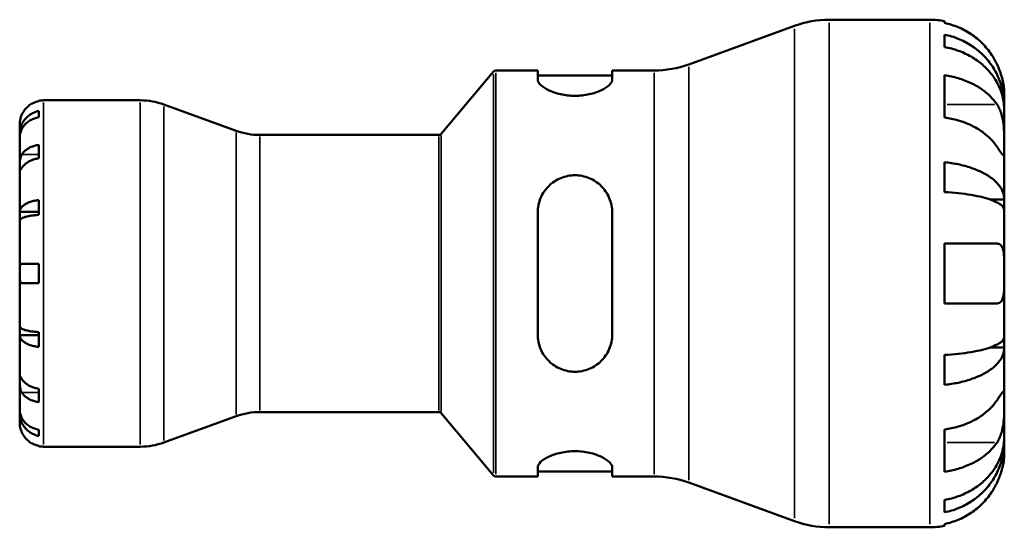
# Model space of a CAD drawing. Header units: millimetres. Extents: x 0 to 905, y -151 to 594.
# Tile 5 of 9: x 317 to 482, y 222 to 307. Entities that reach past the tile are written whole.
import ezdxf

# ---------------------------------------------------------------- set-up
doc = ezdxf.new("R2010")
doc.units = ezdxf.units.MM
doc.layers.add('Visible (ANSI)', color=7, linetype='Continuous', lineweight=50)
doc.layers.add('Visible Narrow (ANSI)', color=7, linetype='Continuous', lineweight=35)

msp = doc.modelspace()

# ---------------------------------------------------------------- linework, layer by layer
at = {"layer": 'Visible (ANSI)'}
for p, q in [((429.466, 299.121), (447.186, 305.571)), ((453, 306.596), (469.843, 306.596)), ((472.343, 306.343), (472.343, 306.047)), ((472.343, 304.085), (472.343, 302.009)), ((387.993, 287.475), (396.755, 297.917)), ((397.138, 298.096), (404.145, 298.096)), ((404.145, 298.096), (404.145, 296.53)), ((404.145, 297.246), (416.645, 297.246)), ((416.645, 298.096), (423.652, 298.096)), ((416.645, 296.53), (416.645, 298.096)), ((472.343, 297.295), (472.343, 290.224)), ((482.343, 292.18), (482.343, 294.096)), ((320.543, 292.971), (320.543, 293.015)), ((321.343, 293.096), (337.557, 293.096)), ((353.616, 287.996), (341.525, 292.396)), ((482.343, 292.18), (482.312, 292.18)), ((482.343, 291.414), (482.343, 292.18)), ((320.543, 290.269), (320.543, 291.301)), ((482.343, 285.309), (482.343, 291.414)), ((317.343, 287.487), (317.343, 289.096)), ((317.343, 286.875), (317.343, 287.487)), ((317.343, 287.487), (317.406, 287.487)), ((357.584, 287.296), (387.61, 287.296)), ((317.343, 281.774), (317.343, 286.875)), ((320.543, 283.382), (320.543, 285.645)), ((482.343, 276.494), (482.343, 285.309)), ((472.343, 282.735), (472.343, 277.725)), ((317.343, 274.397), (317.343, 281.774)), ((320.543, 273.905), (320.543, 276.396)), ((482.343, 276.494), (479.956, 276.494)), ((482.343, 274.646), (482.343, 276.494)), ((317.343, 272.919), (317.343, 274.397)), ((317.343, 274.397), (320.543, 274.397)), ((404.145, 274.296), (404.145, 253.896)), ((416.645, 253.896), (416.645, 274.296)), ((482.343, 264.096), (482.343, 274.646)), ((317.343, 264.096), (317.343, 272.919)), ((472.343, 269.096), (472.343, 259.096)), ((320.543, 262.496), (320.543, 265.696)), ((317.343, 255.273), (317.343, 264.096)), ((482.343, 253.546), (482.343, 264.096)), ((317.343, 253.795), (317.343, 255.273)), ((320.543, 251.796), (320.543, 254.287)), ((317.343, 246.418), (317.343, 253.795)), ((317.343, 253.795), (320.543, 253.795)), ((482.343, 251.698), (482.343, 253.546)), ((482.343, 251.698), (479.956, 251.698)), ((482.343, 242.883), (482.343, 251.698)), ((472.343, 250.467), (472.343, 245.457)), ((317.343, 241.317), (317.343, 246.418)), ((320.543, 242.547), (320.543, 244.81)), ((482.343, 236.778), (482.343, 242.883)), ((317.343, 240.705), (317.343, 241.317)), ((317.343, 239.096), (317.343, 240.705)), ((317.343, 240.705), (317.406, 240.705)), ((353.616, 240.196), (341.525, 235.796)), ((357.584, 240.896), (387.61, 240.896)), ((387.993, 240.717), (396.755, 230.275)), ((320.543, 236.891), (320.543, 237.923)), ((472.343, 237.968), (472.343, 230.897)), ((482.343, 236.012), (482.312, 236.012)), ((482.343, 236.012), (482.343, 236.778)), ((482.343, 234.096), (482.343, 236.012)), ((320.543, 235.177), (320.543, 235.221)), ((321.343, 235.096), (337.557, 235.096)), ((404.145, 231.662), (404.145, 230.096)), ((416.645, 230.096), (416.645, 231.662)), ((397.138, 230.096), (404.145, 230.096)), ((404.145, 230.946), (416.645, 230.946)), ((416.645, 230.096), (423.652, 230.096)), ((429.466, 229.071), (447.186, 222.621)), ((472.343, 226.183), (472.343, 224.107)), ((453, 221.596), (469.843, 221.596)), ((472.343, 222.145), (472.343, 221.849))]:
    msp.add_line(p, q, dxfattribs=at)
for centre, radius, start, end in [((453, 289.596), 17, 90, 110), ((469.843, 294.096), 12.5, 78.46304, 90), ((423.652, 315.096), 17, 270, 290), ((397.138, 297.596), 0.5, 90, 140), ((321.343, 289.096), 4, 90, 101.53696), ((337.557, 281.496), 11.6, 70, 90), ((357.584, 298.896), 11.6, 250, 270), ((387.61, 287.796), 0.5, 270, 320), ((357.584, 229.296), 11.6, 90, 110), ((387.61, 240.396), 0.5, 40, 90), ((321.343, 239.096), 4, 258.46304, 270), ((337.557, 246.696), 11.6, 270, 290), ((397.138, 230.596), 0.5, 220, 270), ((423.652, 213.096), 17, 70, 90), ((453, 238.596), 17, 250, 270), ((469.843, 234.096), 12.5, 270, 281.53696)]:
    msp.add_arc(centre, radius, start, end, dxfattribs=at)
for points, knots in [([(481.138, 299.096), (480.882, 299.641), (480.574, 300.193), (479.756, 301.423), (479.212, 302.079), (478.12, 303.176), (477.471, 303.72), (476.074, 304.658), (475.325, 305.052), (473.921, 305.636), (473.141, 305.882), (472.343, 306.047)], [6.1350469, 6.1350469, 6.1350469, 6.1350469, 6.3084728, 6.3084728, 6.5414503, 6.5414503, 6.7730229, 6.7730229, 7.0045956, 7.0045956, 7.2289364, 7.2289364, 7.2289364, 7.2289364]), ([(472.343, 304.085), (473.144, 303.926), (473.927, 303.687), (475.333, 303.122), (476.082, 302.741), (477.48, 301.835), (478.13, 301.31), (479.221, 300.251), (479.764, 299.62), (480.699, 298.261), (481.092, 297.534), (481.684, 296.147), (481.937, 295.36), (482.267, 293.752), (482.343, 292.931), (482.343, 292.18)], [0.2371476, 0.2371476, 0.2371476, 0.2371476, 0.4622755, 0.4622755, 0.6937459, 0.6937459, 0.9252164, 0.9252164, 1.1572518, 1.1572518, 1.3892871, 1.3892871, 1.6221879, 1.6221879, 1.8550887, 1.8550887, 1.8550887, 1.8550887]), ([(482.343, 291.414), (482.343, 292.083), (482.267, 292.814), (481.937, 294.245), (481.684, 294.945), (481.092, 296.179), (480.699, 296.827), (479.764, 298.036), (479.221, 298.598), (478.13, 299.54), (477.48, 300.007), (476.082, 300.814), (475.333, 301.153), (473.927, 301.655), (473.144, 301.868), (472.343, 302.009)], [5.5740571, 5.5740571, 5.5740571, 5.5740571, 5.8069579, 5.8069579, 6.0398587, 6.0398587, 6.271894, 6.271894, 6.5039294, 6.5039294, 6.7353999, 6.7353999, 6.9668704, 6.9668704, 7.1919982, 7.1919982, 7.1919982, 7.1919982]), ([(482.343, 294.096), (482.343, 294.096), (482.343, 294.16), (482.338, 294.441), (482.33, 294.683), (482.272, 295.292), (482.227, 295.636), (482.087, 296.368), (481.999, 296.738), (481.813, 297.376), (481.731, 297.629), (481.554, 298.12), (481.462, 298.356), (481.291, 298.761), (481.216, 298.929), (481.138, 299.096)], [0, 0, 0, 0, 0.13904224, 0.13904224, 0.3069836, 0.3069836, 0.45640172, 0.45640172, 0.58715519, 0.58715519, 0.67036591, 0.67036591, 0.74645478, 0.74645478, 0.80112917, 0.80112917, 0.80112917, 0.80112917]), ([(472.343, 297.295), (473.141, 297.179), (473.921, 297.005), (475.325, 296.592), (476.074, 296.313), (477.471, 295.65), (478.12, 295.265), (479.212, 294.489), (479.756, 294.026), (480.574, 293.156), (480.882, 292.765), (481.138, 292.38)], [0.2371559, 0.2371559, 0.2371559, 0.2371559, 0.4614966, 0.4614966, 0.6930693, 0.6930693, 0.924642, 0.924642, 1.1576195, 1.1576195, 1.3310454, 1.3310454, 1.3310454, 1.3310454]), ([(416.645, 296.53), (416.645, 296.276), (416.479, 295.971), (415.818, 295.347), (415.323, 295.028), (414.208, 294.511), (413.526, 294.272), (412.014, 293.941), (411.183, 293.852), (409.59, 293.852), (408.742, 293.945), (407.205, 294.288), (406.515, 294.535), (405.419, 295.058), (404.941, 295.371), (404.304, 295.983), (404.145, 296.281), (404.145, 296.53)], [0.9547362, 0.9547362, 0.9547362, 0.9547362, 1.2091216, 1.2091216, 1.463507, 1.463507, 1.6999776, 1.6999776, 1.9364483, 1.9364483, 2.1780687, 2.1780687, 2.4196892, 2.4196892, 2.6689555, 2.6689555, 2.9182218, 2.9182218, 2.9182218, 2.9182218]), ([(320.543, 292.971), (320.286, 292.918), (320.035, 292.839), (319.585, 292.653), (319.345, 292.527), (318.898, 292.228), (318.69, 292.054), (318.341, 291.705), (318.167, 291.496), (317.893, 291.086), (317.785, 290.889), (317.698, 290.696)], [0.07588661, 0.07588661, 0.07588661, 0.07588661, 0.14801703, 0.14801703, 0.22208337, 0.22208337, 0.29614971, 0.29614971, 0.37029759, 0.37029759, 0.43193595, 0.43193595, 0.43193595, 0.43193595]), ([(481.138, 292.38), (481.213, 292.266), (481.286, 292.145), (481.491, 291.771), (481.612, 291.502), (481.831, 290.909), (481.925, 290.586), (482.114, 289.771), (482.189, 289.274), (482.302, 288.144), (482.325, 287.524), (482.345, 286.332), (482.343, 285.777), (482.343, 285.309)], [-0.80549596, -0.80549596, -0.80549596, -0.80549596, -0.75183339, -0.75183339, -0.64811579, -0.64811579, -0.53942343, -0.53942343, -0.38723334, -0.38723334, -0.19834363, -0.19834363, 0, 0, 0, 0]), ([(317.698, 290.696), (317.683, 290.663), (317.669, 290.629), (317.617, 290.508), (317.584, 290.419), (317.517, 290.224), (317.486, 290.118), (317.417, 289.845), (317.389, 289.689), (317.354, 289.412), (317.348, 289.298), (317.342, 289.138), (317.343, 289.096), (317.343, 289.096)], [-0.25518632, -0.25518632, -0.25518632, -0.25518632, -0.24442882, -0.24442882, -0.21622375, -0.21622375, -0.18185786, -0.18185786, -0.12436784, -0.12436784, -0.06341478, -0.06341478, 0, 0, 0, 0]), ([(317.343, 287.487), (317.343, 287.728), (317.367, 287.991), (317.473, 288.506), (317.554, 288.758), (317.743, 289.202), (317.869, 289.435), (318.168, 289.871), (318.342, 290.073), (318.692, 290.412), (318.899, 290.58), (319.347, 290.871), (319.587, 290.993), (320.036, 291.173), (320.287, 291.25), (320.543, 291.301)], [1.78267559, 1.78267559, 1.78267559, 1.78267559, 1.85726092, 1.85726092, 1.93184625, 1.93184625, 2.00617653, 2.00617653, 2.0805068, 2.0805068, 2.15460634, 2.15460634, 2.22870588, 2.22870588, 2.30068953, 2.30068953, 2.30068953, 2.30068953]), ([(320.543, 290.269), (320.287, 290.224), (320.036, 290.155), (319.587, 289.995), (319.347, 289.886), (318.899, 289.628), (318.692, 289.478), (318.342, 289.176), (318.168, 288.996), (317.869, 288.609), (317.743, 288.401), (317.554, 288.006), (317.473, 287.781), (317.367, 287.323), (317.343, 287.089), (317.343, 286.875)], [0.07588877, 0.07588877, 0.07588877, 0.07588877, 0.14787242, 0.14787242, 0.22197196, 0.22197196, 0.2960715, 0.2960715, 0.37040177, 0.37040177, 0.44473205, 0.44473205, 0.51931737, 0.51931737, 0.5939027, 0.5939027, 0.5939027, 0.5939027]), ([(481.138, 285.309), (480.882, 285.694), (480.574, 286.085), (479.756, 286.955), (479.212, 287.418), (478.12, 288.194), (477.471, 288.579), (476.074, 289.242), (475.325, 289.521), (473.921, 289.933), (473.141, 290.108), (472.343, 290.224)], [6.1350469, 6.1350469, 6.1350469, 6.1350469, 6.3084728, 6.3084728, 6.5414503, 6.5414503, 6.7730229, 6.7730229, 7.0045956, 7.0045956, 7.2289364, 7.2289364, 7.2289364, 7.2289364]), ([(317.698, 284.036), (317.785, 284.173), (317.893, 284.312), (318.167, 284.602), (318.341, 284.75), (318.69, 284.997), (318.898, 285.119), (319.345, 285.331), (319.585, 285.42), (320.035, 285.552), (320.286, 285.608), (320.543, 285.645)], [1.94008689, 1.94008689, 1.94008689, 1.94008689, 2.00172525, 2.00172525, 2.07587313, 2.07587313, 2.14993947, 2.14993947, 2.2240058, 2.2240058, 2.29613623, 2.29613623, 2.29613623, 2.29613623]), ([(317.343, 281.774), (317.343, 281.863), (317.343, 281.963), (317.343, 282.185), (317.344, 282.307), (317.352, 282.605), (317.36, 282.782), (317.397, 283.138), (317.425, 283.313), (317.495, 283.586), (317.528, 283.689), (317.605, 283.872), (317.646, 283.953), (317.694, 284.029), (317.696, 284.033), (317.698, 284.036)], [0, 0, 0, 0, 0.03793291, 0.03793291, 0.07808644, 0.07808644, 0.13145135, 0.13145135, 0.18555088, 0.18555088, 0.22173581, 0.22173581, 0.25517966, 0.25517966, 0.25685077, 0.25685077, 0.25685077, 0.25685077]), ([(482.343, 285.309), (482.343, 285.05), (482.343, 284.82), (482.341, 284.413), (482.338, 284.243), (482.316, 283.94), (482.291, 283.849), (482.183, 283.841), (482.105, 283.916), (481.911, 284.164), (481.815, 284.3), (481.594, 284.623), (481.471, 284.808), (481.271, 285.108), (481.205, 285.207), (481.138, 285.309)], [0, 0, 0, 0, 0.11001315, 0.11001315, 0.22756875, 0.22756875, 0.39041262, 0.39041262, 0.54459104, 0.54459104, 0.65219658, 0.65219658, 0.75650694, 0.75650694, 0.80454923, 0.80454923, 0.80454923, 0.80454923]), ([(320.543, 283.382), (320.286, 283.345), (320.035, 283.289), (319.585, 283.157), (319.345, 283.068), (318.898, 282.857), (318.69, 282.734), (318.341, 282.487), (318.167, 282.34), (317.893, 282.049), (317.785, 281.91), (317.698, 281.774)], [0.07588661, 0.07588661, 0.07588661, 0.07588661, 0.14801703, 0.14801703, 0.22208337, 0.22208337, 0.29614971, 0.29614971, 0.37029759, 0.37029759, 0.43193595, 0.43193595, 0.43193595, 0.43193595]), ([(472.343, 282.735), (473.144, 282.652), (473.927, 282.526), (475.333, 282.23), (476.082, 282.031), (477.48, 281.556), (478.13, 281.28), (479.221, 280.725), (479.764, 280.395), (480.699, 279.682), (481.092, 279.301), (481.684, 278.574), (481.937, 278.161), (482.267, 277.318), (482.343, 276.888), (482.343, 276.494)], [0.2371476, 0.2371476, 0.2371476, 0.2371476, 0.4622755, 0.4622755, 0.6937459, 0.6937459, 0.9252164, 0.9252164, 1.1572518, 1.1572518, 1.3892871, 1.3892871, 1.6221879, 1.6221879, 1.8550887, 1.8550887, 1.8550887, 1.8550887]), ([(317.698, 281.774), (317.69, 281.761), (317.682, 281.748), (317.63, 281.667), (317.59, 281.603), (317.516, 281.485), (317.482, 281.433), (317.415, 281.334), (317.389, 281.304), (317.354, 281.307), (317.348, 281.347), (317.342, 281.505), (317.343, 281.624), (317.343, 281.774)], [-0.25708606, -0.25708606, -0.25708606, -0.25708606, -0.25118232, -0.25118232, -0.21796912, -0.21796912, -0.18066436, -0.18066436, -0.12504732, -0.12504732, -0.06352815, -0.06352815, 0, 0, 0, 0]), ([(404.145, 274.296), (404.145, 275.105), (404.311, 275.957), (404.972, 277.516), (405.467, 278.224), (406.582, 279.304), (407.263, 279.766), (408.776, 280.388), (409.607, 280.546), (410.395, 280.546), (411.183, 280.546), (412.014, 280.388), (413.526, 279.766), (414.208, 279.304), (415.323, 278.224), (415.818, 277.516), (416.479, 275.957), (416.645, 275.105), (416.645, 274.296)], [-0.981712, -0.981712, -0.981712, -0.981712, -0.7273266, -0.7273266, -0.4729413, -0.4729413, -0.2364706, -0.2364706, 0, 0, 0, 0.2364706, 0.2364706, 0.4729413, 0.4729413, 0.7273266, 0.7273266, 0.981712, 0.981712, 0.981712, 0.981712]), ([(482.343, 274.646), (482.343, 274.841), (482.267, 275.053), (481.937, 275.469), (481.684, 275.672), (481.092, 276.031), (480.699, 276.219), (479.764, 276.57), (479.221, 276.734), (478.13, 277.007), (477.48, 277.143), (476.082, 277.378), (475.333, 277.476), (473.927, 277.622), (473.144, 277.684), (472.343, 277.725)], [5.5740571, 5.5740571, 5.5740571, 5.5740571, 5.8069579, 5.8069579, 6.0398587, 6.0398587, 6.2718941, 6.2718941, 6.5039294, 6.5039294, 6.7353999, 6.7353999, 6.9668704, 6.9668704, 7.1919983, 7.1919983, 7.1919983, 7.1919983]), ([(317.343, 274.397), (317.343, 274.523), (317.367, 274.661), (317.473, 274.931), (317.554, 275.063), (317.743, 275.296), (317.869, 275.418), (318.168, 275.647), (318.342, 275.753), (318.692, 275.93), (318.899, 276.019), (319.347, 276.171), (319.587, 276.235), (320.036, 276.33), (320.287, 276.37), (320.543, 276.396)], [1.78267559, 1.78267559, 1.78267559, 1.78267559, 1.85726092, 1.85726092, 1.93184625, 1.93184625, 2.00617653, 2.00617653, 2.0805068, 2.0805068, 2.15460634, 2.15460634, 2.22870588, 2.22870588, 2.30068953, 2.30068953, 2.30068953, 2.30068953]), ([(320.543, 273.905), (320.287, 273.892), (320.036, 273.872), (319.587, 273.826), (319.347, 273.794), (318.899, 273.719), (318.692, 273.675), (318.342, 273.588), (318.168, 273.535), (317.869, 273.423), (317.743, 273.363), (317.554, 273.248), (317.473, 273.182), (317.367, 273.049), (317.343, 272.981), (317.343, 272.919)], [0.07588877, 0.07588877, 0.07588877, 0.07588877, 0.14787242, 0.14787242, 0.22197196, 0.22197196, 0.2960715, 0.2960715, 0.37040177, 0.37040177, 0.44473205, 0.44473205, 0.51931737, 0.51931737, 0.5939027, 0.5939027, 0.5939027, 0.5939027]), ([(472.343, 269.096), (473.141, 269.096), (473.921, 269.096), (475.325, 269.096), (476.074, 269.096), (477.471, 269.096), (478.12, 269.096), (479.212, 269.096), (479.756, 269.096), (480.574, 269.096), (480.882, 269.096), (481.138, 269.096)], [0.2371559, 0.2371559, 0.2371559, 0.2371559, 0.4614966, 0.4614966, 0.6930693, 0.6930693, 0.924642, 0.924642, 1.1576195, 1.1576195, 1.3310454, 1.3310454, 1.3310454, 1.3310454]), ([(481.138, 269.096), (481.226, 269.096), (481.309, 269.085), (481.513, 269.03), (481.625, 268.969), (481.833, 268.782), (481.924, 268.651), (482.113, 268.248), (482.189, 267.941), (482.302, 267.125), (482.325, 266.598), (482.345, 265.41), (482.343, 264.756), (482.343, 264.096)], [-0.80030455, -0.80030455, -0.80030455, -0.80030455, -0.73902747, -0.73902747, -0.64314065, -0.64314065, -0.53879935, -0.53879935, -0.38557884, -0.38557884, -0.19805199, -0.19805199, 0, 0, 0, 0]), ([(317.343, 264.096), (317.343, 264.28), (317.342, 264.462), (317.346, 264.805), (317.349, 264.963), (317.373, 265.263), (317.396, 265.395), (317.461, 265.554), (317.491, 265.601), (317.554, 265.657), (317.581, 265.672), (317.638, 265.692), (317.667, 265.696), (317.698, 265.696)], [0, 0, 0, 0, 0.05505367, 0.05505367, 0.10936874, 0.10936874, 0.1711659, 0.1711659, 0.20940377, 0.20940377, 0.23460753, 0.23460753, 0.25712367, 0.25712367, 0.25712367, 0.25712367]), ([(317.698, 265.696), (317.785, 265.696), (317.893, 265.696), (318.167, 265.696), (318.341, 265.696), (318.69, 265.696), (318.898, 265.696), (319.345, 265.696), (319.585, 265.696), (320.035, 265.696), (320.286, 265.696), (320.543, 265.696)], [1.94008689, 1.94008689, 1.94008689, 1.94008689, 2.00172525, 2.00172525, 2.07587313, 2.07587313, 2.14993947, 2.14993947, 2.2240058, 2.2240058, 2.29613623, 2.29613623, 2.29613623, 2.29613623]), ([(317.698, 262.496), (317.677, 262.496), (317.656, 262.498), (317.606, 262.509), (317.579, 262.521), (317.519, 262.562), (317.49, 262.595), (317.419, 262.719), (317.39, 262.834), (317.354, 263.122), (317.348, 263.292), (317.342, 263.675), (317.343, 263.884), (317.343, 264.096)], [-0.25695865, -0.25695865, -0.25695865, -0.25695865, -0.24128226, -0.24128226, -0.21742658, -0.21742658, -0.18509002, -0.18509002, -0.12443811, -0.12443811, -0.06350412, -0.06350412, 0, 0, 0, 0]), ([(482.343, 264.096), (482.343, 263.688), (482.343, 263.281), (482.34, 262.454), (482.336, 262.039), (482.3, 261.091), (482.257, 260.599), (482.101, 259.927), (482.016, 259.702), (481.822, 259.399), (481.725, 259.299), (481.501, 259.155), (481.374, 259.114), (481.203, 259.097), (481.171, 259.096), (481.138, 259.096)], [-3.4720969, -3.4720969, -3.4720969, -3.4720969, -3.34968047, -3.34968047, -3.21609652, -3.21609652, -3.02231789, -3.02231789, -2.88911927, -2.88911927, -2.78956082, -2.78956082, -2.68657695, -2.68657695, -2.66294286, -2.66294286, -2.66294286, -2.66294286]), ([(320.543, 262.496), (320.286, 262.496), (320.035, 262.496), (319.585, 262.496), (319.345, 262.496), (318.898, 262.496), (318.69, 262.496), (318.341, 262.496), (318.167, 262.496), (317.893, 262.496), (317.785, 262.496), (317.698, 262.496)], [0.07588661, 0.07588661, 0.07588661, 0.07588661, 0.14801703, 0.14801703, 0.22208337, 0.22208337, 0.29614971, 0.29614971, 0.37029759, 0.37029759, 0.43193595, 0.43193595, 0.43193595, 0.43193595]), ([(481.138, 259.096), (480.882, 259.096), (480.574, 259.096), (479.756, 259.096), (479.212, 259.096), (478.12, 259.096), (477.471, 259.096), (476.074, 259.096), (475.325, 259.096), (473.921, 259.096), (473.141, 259.096), (472.343, 259.096)], [6.1350469, 6.1350469, 6.1350469, 6.1350469, 6.3084728, 6.3084728, 6.5414503, 6.5414503, 6.7730229, 6.7730229, 7.0045956, 7.0045956, 7.2289364, 7.2289364, 7.2289364, 7.2289364]), ([(317.343, 255.273), (317.343, 255.211), (317.367, 255.143), (317.472, 255.01), (317.553, 254.945), (317.742, 254.83), (317.868, 254.77), (318.166, 254.657), (318.34, 254.605), (318.689, 254.517), (318.897, 254.474), (319.344, 254.398), (319.584, 254.367), (320.035, 254.32), (320.286, 254.3), (320.543, 254.287)], [1.78267559, 1.78267559, 1.78267559, 1.78267559, 1.85716678, 1.85716678, 1.93165797, 1.93165797, 2.00589479, 2.00589479, 2.08013162, 2.08013162, 2.15432524, 2.15432524, 2.22851887, 2.22851887, 2.30068593, 2.30068593, 2.30068593, 2.30068593]), ([(320.543, 251.796), (320.287, 251.822), (320.036, 251.862), (319.587, 251.957), (319.347, 252.021), (318.899, 252.173), (318.692, 252.261), (318.342, 252.439), (318.168, 252.545), (317.869, 252.774), (317.743, 252.896), (317.554, 253.129), (317.473, 253.261), (317.367, 253.531), (317.343, 253.669), (317.343, 253.795)], [0.07588877, 0.07588877, 0.07588877, 0.07588877, 0.14787242, 0.14787242, 0.22197196, 0.22197196, 0.2960715, 0.2960715, 0.37040177, 0.37040177, 0.44473205, 0.44473205, 0.51931737, 0.51931737, 0.5939027, 0.5939027, 0.5939027, 0.5939027]), ([(416.645, 253.896), (416.645, 253.087), (416.479, 252.235), (415.818, 250.676), (415.323, 249.968), (414.208, 248.888), (413.526, 248.426), (412.014, 247.804), (411.183, 247.646), (409.607, 247.646), (408.776, 247.804), (407.263, 248.426), (406.582, 248.888), (405.467, 249.968), (404.972, 250.676), (404.311, 252.235), (404.145, 253.087), (404.145, 253.896)], [0.9547362, 0.9547362, 0.9547362, 0.9547362, 1.2091216, 1.2091216, 1.463507, 1.463507, 1.6999776, 1.6999776, 1.9364483, 1.9364483, 2.1729189, 2.1729189, 2.4093895, 2.4093895, 2.6637749, 2.6637749, 2.9181603, 2.9181603, 2.9181603, 2.9181603]), ([(472.343, 250.467), (473.144, 250.508), (473.927, 250.57), (475.333, 250.716), (476.082, 250.814), (477.48, 251.049), (478.13, 251.185), (479.221, 251.458), (479.764, 251.622), (480.699, 251.973), (481.092, 252.161), (481.684, 252.52), (481.937, 252.723), (482.267, 253.139), (482.343, 253.351), (482.343, 253.546)], [0.2371476, 0.2371476, 0.2371476, 0.2371476, 0.4622755, 0.4622755, 0.6937459, 0.6937459, 0.9252164, 0.9252164, 1.1572518, 1.1572518, 1.3892871, 1.3892871, 1.6221879, 1.6221879, 1.8550887, 1.8550887, 1.8550887, 1.8550887]), ([(482.343, 251.698), (482.343, 251.304), (482.267, 250.874), (481.937, 250.031), (481.684, 249.618), (481.092, 248.891), (480.699, 248.51), (479.764, 247.797), (479.221, 247.467), (478.13, 246.912), (477.48, 246.636), (476.082, 246.161), (475.333, 245.962), (473.927, 245.666), (473.144, 245.54), (472.343, 245.457)], [5.5740571, 5.5740571, 5.5740571, 5.5740571, 5.8069579, 5.8069579, 6.0398587, 6.0398587, 6.271894, 6.271894, 6.5039294, 6.5039294, 6.7353999, 6.7353999, 6.9668704, 6.9668704, 7.1919982, 7.1919982, 7.1919982, 7.1919982]), ([(317.698, 244.156), (317.69, 244.168), (317.682, 244.181), (317.63, 244.269), (317.59, 244.351), (317.516, 244.54), (317.482, 244.648), (317.415, 244.933), (317.389, 245.115), (317.354, 245.503), (317.348, 245.706), (317.342, 246.091), (317.343, 246.269), (317.343, 246.418)], [-0.25708606, -0.25708606, -0.25708606, -0.25708606, -0.25118232, -0.25118232, -0.21796912, -0.21796912, -0.18066436, -0.18066436, -0.12504732, -0.12504732, -0.06352815, -0.06352815, 0, 0, 0, 0]), ([(317.343, 246.418), (317.343, 246.508), (317.343, 246.586), (317.343, 246.722), (317.344, 246.777), (317.352, 246.869), (317.36, 246.892), (317.397, 246.88), (317.425, 246.844), (317.495, 246.74), (317.528, 246.686), (317.605, 246.566), (317.646, 246.5), (317.694, 246.425), (317.696, 246.422), (317.698, 246.418)], [0, 0, 0, 0, 0.03793291, 0.03793291, 0.07808644, 0.07808644, 0.13145135, 0.13145135, 0.18555088, 0.18555088, 0.22173581, 0.22173581, 0.25517966, 0.25517966, 0.25685077, 0.25685077, 0.25685077, 0.25685077]), ([(317.698, 246.418), (317.785, 246.282), (317.893, 246.143), (318.167, 245.852), (318.341, 245.705), (318.69, 245.458), (318.898, 245.335), (319.345, 245.124), (319.585, 245.035), (320.035, 244.903), (320.286, 244.847), (320.543, 244.81)], [1.94008689, 1.94008689, 1.94008689, 1.94008689, 2.00172525, 2.00172525, 2.07587313, 2.07587313, 2.14993947, 2.14993947, 2.2240058, 2.2240058, 2.29613623, 2.29613623, 2.29613623, 2.29613623]), ([(481.138, 242.883), (481.213, 242.997), (481.286, 243.107), (481.491, 243.414), (481.612, 243.595), (481.831, 243.914), (481.925, 244.048), (482.114, 244.286), (482.189, 244.354), (482.302, 244.337), (482.325, 244.21), (482.345, 243.72), (482.343, 243.35), (482.343, 242.883)], [-0.80549596, -0.80549596, -0.80549596, -0.80549596, -0.75183339, -0.75183339, -0.64811579, -0.64811579, -0.53942343, -0.53942343, -0.38723334, -0.38723334, -0.19834363, -0.19834363, 0, 0, 0, 0]), ([(320.543, 242.547), (320.286, 242.584), (320.035, 242.64), (319.585, 242.772), (319.345, 242.861), (318.898, 243.073), (318.69, 243.195), (318.341, 243.442), (318.167, 243.59), (317.893, 243.88), (317.785, 244.019), (317.698, 244.156)], [0.07588661, 0.07588661, 0.07588661, 0.07588661, 0.14801703, 0.14801703, 0.22208337, 0.22208337, 0.29614971, 0.29614971, 0.37029759, 0.37029759, 0.43193595, 0.43193595, 0.43193595, 0.43193595]), ([(472.343, 237.968), (473.141, 238.084), (473.921, 238.259), (475.325, 238.671), (476.074, 238.95), (477.471, 239.613), (478.12, 239.998), (479.212, 240.774), (479.756, 241.237), (480.574, 242.107), (480.882, 242.498), (481.138, 242.883)], [0.2371559, 0.2371559, 0.2371559, 0.2371559, 0.4614966, 0.4614966, 0.6930693, 0.6930693, 0.924642, 0.924642, 1.1576195, 1.1576195, 1.3310454, 1.3310454, 1.3310454, 1.3310454]), ([(482.343, 242.883), (482.343, 242.623), (482.343, 242.336), (482.341, 241.696), (482.338, 241.342), (482.316, 240.459), (482.291, 239.922), (482.183, 238.871), (482.105, 238.368), (481.911, 237.554), (481.815, 237.236), (481.594, 236.648), (481.471, 236.38), (481.271, 236.022), (481.205, 235.914), (481.138, 235.812)], [0, 0, 0, 0, 0.11001315, 0.11001315, 0.22756875, 0.22756875, 0.39041262, 0.39041262, 0.54459104, 0.54459104, 0.65219658, 0.65219658, 0.75650694, 0.75650694, 0.80454923, 0.80454923, 0.80454923, 0.80454923]), ([(317.343, 241.317), (317.343, 241.103), (317.367, 240.869), (317.473, 240.411), (317.554, 240.186), (317.743, 239.791), (317.869, 239.583), (318.168, 239.196), (318.342, 239.016), (318.692, 238.714), (318.899, 238.564), (319.347, 238.306), (319.587, 238.197), (320.036, 238.036), (320.287, 237.968), (320.543, 237.923)], [1.78267559, 1.78267559, 1.78267559, 1.78267559, 1.85726092, 1.85726092, 1.93184625, 1.93184625, 2.00617653, 2.00617653, 2.0805068, 2.0805068, 2.15460634, 2.15460634, 2.22870588, 2.22870588, 2.30068953, 2.30068953, 2.30068953, 2.30068953]), ([(320.543, 236.891), (320.287, 236.942), (320.036, 237.019), (319.587, 237.199), (319.347, 237.321), (318.899, 237.612), (318.692, 237.78), (318.342, 238.119), (318.168, 238.321), (317.869, 238.757), (317.743, 238.99), (317.554, 239.434), (317.473, 239.686), (317.367, 240.201), (317.343, 240.464), (317.343, 240.705)], [0.07588877, 0.07588877, 0.07588877, 0.07588877, 0.14787242, 0.14787242, 0.22197196, 0.22197196, 0.2960715, 0.2960715, 0.37040177, 0.37040177, 0.44473205, 0.44473205, 0.51931737, 0.51931737, 0.5939027, 0.5939027, 0.5939027, 0.5939027]), ([(317.343, 239.096), (317.343, 239.096), (317.342, 239.067), (317.345, 238.95), (317.349, 238.861), (317.372, 238.619), (317.394, 238.463), (317.458, 238.177), (317.489, 238.061), (317.555, 237.852), (317.588, 237.762), (317.647, 237.613), (317.672, 237.554), (317.698, 237.496)], [-1.11544401, -1.11544401, -1.11544401, -1.11544401, -1.06234061, -1.06234061, -1.00735142, -1.00735142, -0.94530559, -0.94530559, -0.90612012, -0.90612012, -0.87647865, -0.87647865, -0.85707, -0.85707, -0.85707, -0.85707]), ([(317.698, 237.496), (317.785, 237.303), (317.893, 237.106), (318.167, 236.696), (318.341, 236.487), (318.69, 236.138), (318.898, 235.964), (319.345, 235.665), (319.585, 235.539), (320.035, 235.353), (320.286, 235.274), (320.543, 235.221)], [1.94008689, 1.94008689, 1.94008689, 1.94008689, 2.00172525, 2.00172525, 2.07587313, 2.07587313, 2.14993947, 2.14993947, 2.2240058, 2.2240058, 2.29613623, 2.29613623, 2.29613623, 2.29613623]), ([(472.343, 226.183), (473.144, 226.324), (473.927, 226.537), (475.333, 227.039), (476.082, 227.378), (477.48, 228.185), (478.13, 228.652), (479.221, 229.594), (479.764, 230.156), (480.699, 231.365), (481.092, 232.013), (481.684, 233.247), (481.937, 233.947), (482.267, 235.378), (482.343, 236.109), (482.343, 236.778)], [0.2371476, 0.2371476, 0.2371476, 0.2371476, 0.4622755, 0.4622755, 0.6937459, 0.6937459, 0.9252164, 0.9252164, 1.1572518, 1.1572518, 1.3892871, 1.3892871, 1.6221879, 1.6221879, 1.8550887, 1.8550887, 1.8550887, 1.8550887]), ([(482.343, 236.012), (482.343, 235.261), (482.267, 234.44), (481.937, 232.832), (481.684, 232.045), (481.092, 230.658), (480.699, 229.931), (479.764, 228.572), (479.221, 227.941), (478.13, 226.882), (477.48, 226.357), (476.082, 225.451), (475.333, 225.07), (473.927, 224.505), (473.144, 224.266), (472.343, 224.107)], [5.5740571, 5.5740571, 5.5740571, 5.5740571, 5.8069579, 5.8069579, 6.0398587, 6.0398587, 6.2718941, 6.2718941, 6.5039294, 6.5039294, 6.7353999, 6.7353999, 6.9668704, 6.9668704, 7.1919983, 7.1919983, 7.1919983, 7.1919983]), ([(404.145, 231.662), (404.145, 231.916), (404.311, 232.221), (404.972, 232.845), (405.467, 233.164), (406.582, 233.681), (407.263, 233.92), (408.776, 234.251), (409.607, 234.34), (410.395, 234.34), (411.2, 234.34), (412.048, 234.247), (413.585, 233.904), (414.275, 233.657), (415.371, 233.134), (415.849, 232.821), (416.486, 232.209), (416.645, 231.911), (416.645, 231.662)], [-0.981712, -0.981712, -0.981712, -0.981712, -0.7273266, -0.7273266, -0.4729413, -0.4729413, -0.2364706, -0.2364706, 0, 0, 0, 0.2416205, 0.2416205, 0.4832409, 0.4832409, 0.7325072, 0.7325072, 0.9817735, 0.9817735, 0.9817735, 0.9817735]), ([(481.138, 235.812), (480.882, 235.427), (480.574, 235.036), (479.756, 234.166), (479.212, 233.703), (478.12, 232.927), (477.471, 232.542), (476.074, 231.879), (475.325, 231.6), (473.921, 231.187), (473.141, 231.013), (472.343, 230.897)], [6.1350471, 6.1350471, 6.1350471, 6.1350471, 6.308473, 6.308473, 6.5414504, 6.5414504, 6.7730231, 6.7730231, 7.0045958, 7.0045958, 7.2289365, 7.2289365, 7.2289365, 7.2289365]), ([(481.138, 229.096), (481.226, 229.284), (481.309, 229.473), (481.513, 229.96), (481.625, 230.258), (481.833, 230.873), (481.924, 231.185), (482.113, 231.927), (482.189, 232.333), (482.302, 233.123), (482.325, 233.47), (482.345, 233.965), (482.343, 234.096), (482.343, 234.096)], [-0.80030455, -0.80030455, -0.80030455, -0.80030455, -0.73902747, -0.73902747, -0.64314065, -0.64314065, -0.53879935, -0.53879935, -0.38557884, -0.38557884, -0.19805199, -0.19805199, 0, 0, 0, 0]), ([(472.343, 222.145), (473.141, 222.31), (473.921, 222.556), (475.325, 223.14), (476.074, 223.534), (477.471, 224.472), (478.12, 225.016), (479.212, 226.113), (479.756, 226.769), (480.574, 227.999), (480.882, 228.551), (481.138, 229.096)], [0.2371559, 0.2371559, 0.2371559, 0.2371559, 0.4614966, 0.4614966, 0.6930693, 0.6930693, 0.924642, 0.924642, 1.1576195, 1.1576195, 1.3310454, 1.3310454, 1.3310454, 1.3310454])]:
    msp.add_open_spline(points, degree=3, knots=knots, dxfattribs=at)
at = {"layer": 'Visible Narrow (ANSI)'}
for p, q in [((453, 306.073), (453, 222.119)), ((469.843, 222.119), (469.843, 306.073)), ((447.186, 223.132), (447.186, 305.06)), ((429.466, 298.69), (429.466, 229.502)), ((396.755, 230.691), (396.755, 297.501)), ((397.138, 297.677), (397.138, 230.515)), ((423.652, 230.515), (423.652, 297.677)), ((321.343, 235.453), (321.343, 292.739)), ((337.557, 235.453), (337.557, 292.739)), ((480.698, 292.38), (472.783, 292.38)), ((341.525, 292.048), (341.525, 236.144)), ((353.616, 240.491), (353.616, 287.701)), ((387.993, 287.187), (387.993, 241.005)), ((357.584, 287.01), (357.584, 241.182)), ((387.61, 241.182), (387.61, 287.01)), ((317.84, 284.036), (320.401, 284.036)), ((317.84, 244.156), (320.401, 244.156)), ((480.698, 235.812), (472.783, 235.812))]:
    msp.add_line(p, q, dxfattribs=at)

doc.saveas('drawing.dxf')
